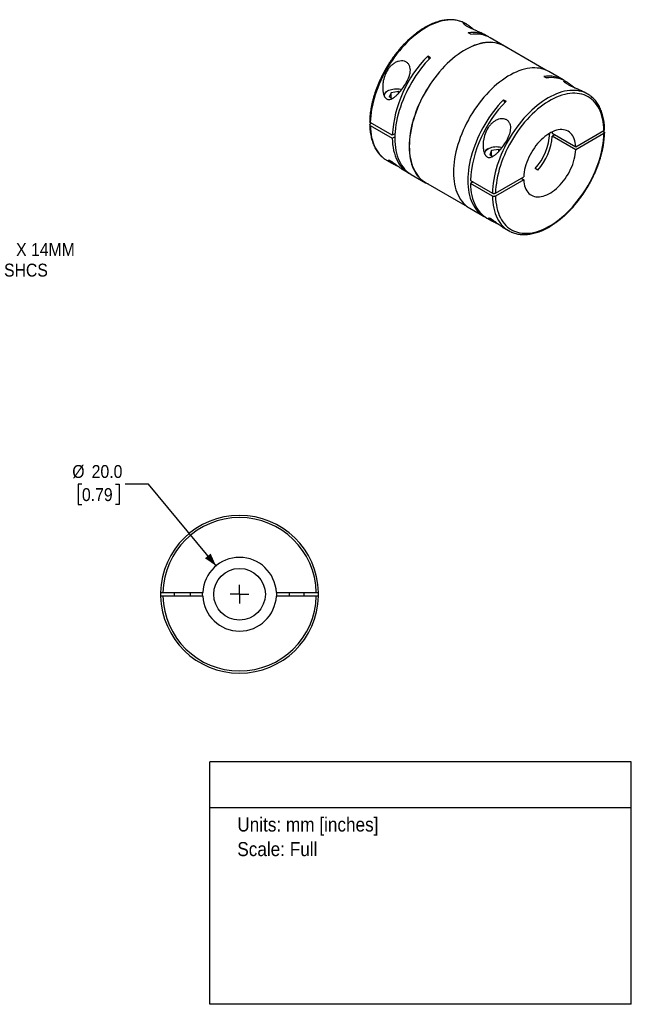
# Model space of a CAD drawing. Header units: millimetres. Extents: x 6 to 432, y 0 to 272.
# Tile 2 of 2: x 266 to 432, y 0 to 267. Entities that reach past the tile are written whole.
import ezdxf
from ezdxf.enums import TextEntityAlignment as Align

# ---------------------------------------------------------------- set-up
doc = ezdxf.new("R2010")
doc.units = ezdxf.units.MM
doc.linetypes.add('SLD-Center', pattern=[19.05, 15.24, -1.27, 1.27, -1.27])
doc.linetypes.add('SLD-Solid', pattern=[0])
doc.layers.add('CENTER', color=40, linetype='SLD-Center')
doc.layers.add('DIMENSIONS', color=140, linetype='SLD-Solid', lineweight=25)
doc.layers.add('TEXT', color=140, linetype='SLD-Solid', lineweight=25)
doc.layers.add('SLD-DEFPOINTS', color=7, linetype='Continuous', plot=False)
doc.layers.get('SLD-DEFPOINTS').off()
doc.styles.add('SLDTEXTSTYLE0', font='GOTHIC.TTF', dxfattribs={"width": 0.913})
doc.dimstyles.new('SLDDIMSTYLE0', dxfattribs={"dimtxt": 3.5, "dimasz": 3.5, "dimexe": 0, "dimexo": 0.0625, "dimgap": 0.875, "dimtad": 0, "dimtih": 1, "dimtoh": 1, "dimdec": 1, "dimrnd": 1e-09, "dimzin": 4, "dimdsep": 46, "dimtxsty": 'SLDTEXTSTYLE0', "dimsah": 1, "dimcen": 0, "dimadec": 0, "dimazin": 1, "dimtfac": 1, "dimtdec": 1, "dimtofl": 0, "dimtmove": 0, "dimatfit": 3, "dimfxl": 0, "dimfrac": 2, "dimtolj": 1, "dimtzin": 12, "dimarcsym": 0})
doc.dimstyles.new('SLDDIMSTYLE4', dxfattribs={"dimtxt": 3.5, "dimasz": 3.5, "dimexe": 0, "dimexo": 0.0625, "dimgap": 0.875, "dimtad": 0, "dimtih": 1, "dimtoh": 1, "dimdec": 1, "dimrnd": 1e-09, "dimzin": 12, "dimdsep": 46, "dimtxsty": 'SLDTEXTSTYLE0', "dimsah": 1, "dimcen": 0, "dimadec": 0, "dimazin": 3, "dimtfac": 1, "dimtdec": 1, "dimtofl": 0, "dimtmove": 0, "dimatfit": 3, "dimfxl": 0, "dimfrac": 2, "dimtolj": 1, "dimtzin": 12, "dimarcsym": 0})

# ---------------------------------------------------------------- blocks, each defined once
blk = doc.blocks.new('SW_NOTE_0')
at = {"layer": 'TEXT', "color": 0, "insert": (0, 4.87), "char_height": 3.81, "attachment_point": 1, "style": 'SLDTEXTSTYLE0'}
blk.add_mtext('Units: mm [inches]', dxfattribs=at)
blk = doc.blocks.new('SW_NOTE_0_1')
at = {"layer": 'TEXT', "color": 0, "insert": (0, 4.87), "char_height": 3.81, "attachment_point": 1, "style": 'SLDTEXTSTYLE0'}
blk.add_mtext('Scale: Full', dxfattribs=at)
blk = doc.blocks.new('Block1')
at = {"layer": 'TEXT'}
for p, q in [((431.8, 65.76), (317.5, 65.76)), ((317.5, 0), (317.5, 65.76)), ((431.8, 0), (431.8, 65.76)), ((317.5, 53.39), (431.8, 53.39)), ((431.8, 0), (317.5, 0))]:
    blk.add_line(p, q, dxfattribs=at)
at = {"layer": 'TEXT', "color": 140}
for name, p in [('SW_NOTE_0', (324.99, 45.8)), ('SW_NOTE_0_1', (324.99, 39.13))]:
    blk.add_blockref(name, p, dxfattribs=at)
at = {"layer": 'TEXT', "color": 140, "style": 'SLDTEXTSTYLE0', "width": 0.913, "flags": 2}
for tag, height, p in [('AUTOATTR0', 4.23, (355.59, 56.71)), ('AUTOATTR1_0', 4.76, (333.82, 29.88)), ('AUTOATTR1_1', 4.76, (326.05, 23.73)), ('AUTOATTR1_2', 4.76, (337.78, 17.57))]:
    blk.add_attdef(tag, text='', height=height, dxfattribs=at).set_placement(p, align=Align.BOTTOM_LEFT)
blk = doc.blocks.new('_D_4')
at = {"layer": 'DIMENSIONS'}
for p, q in [((282.87, 141.07), (281.81, 141.07)), ((281.81, 141.07), (281.81, 135.51)), ((291.93, 141.07), (292.99, 141.07)), ((292.99, 141.07), (292.99, 135.51)), ((300.92, 141.07), (294.57, 141.07)), ((319.22, 118.91), (300.92, 141.07)), ((281.81, 135.51), (282.87, 135.51)), ((292.99, 135.51), (291.93, 135.51))]:
    blk.add_line(p, q, dxfattribs=at)
blk.add_solid([(319.22, 118.91), (317.77, 122.24), (316.22, 120.97)], dxfattribs=at)
at = {"layer": 'DIMENSIONS', "char_height": 3.5, "attachment_point": 1, "style": 'SLDTEXTSTYLE0'}
for s, insert in [('%%c', (280.24, 146.25)), ('20.0', (285.51, 146.25)), ('0.79', (282.87, 139.98))]:
    blk.add_mtext(s, dxfattribs=dict(at, insert=insert))
blk = doc.blocks.new('SW_CENTERMARKSYMBOL_1')
at = {"layer": 'CENTER', "color": 0}
for q in [(-2.54, 0), (0, 2.54), (0, -2.54), (2.54, 0)]:
    blk.add_line((0, 0), q, dxfattribs=at)
blk = doc.blocks.new('_D_7')
at = {"layer": 'DIMENSIONS'}
for p, q in [((230.06, 215.28), (243.38, 201.96)), ((243.38, 201.96), (248.94, 201.96))]:
    blk.add_line(p, q, dxfattribs=at)
blk.add_solid([(230.06, 215.28), (231.83, 212.1), (233.24, 213.51)], dxfattribs=at)
at = {"layer": 'DIMENSIONS', "char_height": 3.5, "attachment_point": 1, "style": 'SLDTEXTSTYLE0'}
for s, insert in [('M4-0.7 X 14MM', (250.53, 206.43)), ('SHCS', (261.75, 200.87))]:
    blk.add_mtext(s, dxfattribs=dict(at, insert=insert))

msp = doc.modelspace()

# ---------------------------------------------------------------- linework, layer by layer
for p, q in [((387.17, 265.8), (386.87, 265.97)), ((388.3, 263.06), (387.59, 263.46)), ((392.81, 262.55), (392.44, 262.76)), ((397.41, 259.89), (393.52, 262.14)), ((408.67, 253.33), (397.38, 259.85)), ((377.34, 256.73), (376.63, 257.14)), ((376.63, 257.14), (376.99, 256.36)), ((408.1, 251.63), (408.8, 251.22)), ((413.32, 250.71), (409.43, 252.95)), ((414.39, 250.09), (414.02, 250.3)), ((365.81, 247.76), (365.67, 247.68)), ((366.72, 247.23), (366.19, 246.11)), ((366.99, 245.65), (366.19, 246.11)), ((368.67, 247.54), (366.72, 247.23)), ((366.72, 245.81), (366.72, 247.23)), ((368.96, 247.37), (368.67, 247.54)), ((368.67, 247.03), (368.67, 247.54)), ((419.96, 246.87), (419.67, 247.04)), ((397.14, 245.3), (397.84, 244.89)), ((397.14, 245.3), (397.49, 244.52)), ((366.98, 235.69), (361.04, 239.12)), ((361.33, 238.95), (361.04, 238.79)), ((361.04, 238.3), (366.98, 234.87)), ((367.72, 236.11), (366.98, 235.69)), ((366.98, 234.87), (367.69, 235.28)), ((410.36, 236.61), (410.39, 236.25)), ((410.39, 236.25), (416.75, 232.58)), ((411.09, 235.84), (410.39, 235.44)), ((416.75, 231.76), (410.39, 235.44)), ((416.75, 232.58), (424.39, 236.99)), ((424.39, 236.17), (416.75, 231.76)), ((424.11, 236.83), (424.39, 236.66)), ((393.03, 232.04), (392.89, 231.96)), ((393.94, 231.52), (393.42, 230.39)), ((394.21, 229.93), (393.42, 230.39)), ((395.89, 231.82), (393.94, 231.52)), ((393.94, 230.09), (393.94, 231.52)), ((396.19, 231.65), (395.89, 231.82)), ((395.89, 231.32), (395.89, 231.82)), ((365.47, 228.91), (366.84, 228.12)), ((369.97, 226.31), (371.41, 225.48)), ((372.12, 225.07), (376.01, 222.83)), ((394.98, 220.01), (402.63, 224.42)), ((406.44, 226.24), (405.74, 226.65)), ((376.03, 222.87), (387.32, 216.35)), ((388.2, 223.44), (394.14, 220.01)), ((388.9, 223.03), (388.2, 222.62)), ((394.14, 219.2), (388.2, 222.62)), ((402.63, 223.61), (394.98, 219.2)), ((401.92, 224.02), (402.63, 223.61)), ((388.03, 215.89), (391.92, 213.64)), ((392.62, 213.23), (394.07, 212.4)), ((397.19, 210.6), (398.56, 209.8)), ((304.8, 111.7), (315.61, 111.7)), ((315.61, 110.7), (304.8, 110.7)), ((307.84, 111.7), (307.84, 110.7)), ((312.34, 110.7), (312.34, 111.7)), ((335.58, 111.7), (346.39, 111.7)), ((346.39, 110.7), (335.58, 110.7)), ((339.09, 111.7), (339.09, 110.7)), ((343.09, 110.7), (343.09, 111.7)), ((312.34, 94.39), (312.34, 94.4))]:
    msp.add_line(p, q)
at = {"flags": 128}
for points in [[(386.2, 266.31), (385.91, 266.44), (385.32, 266.64), (384.7, 266.8), (384.07, 266.91), (383.41, 266.96), (382.74, 266.98), (382.05, 266.94), (381.35, 266.85), (380.64, 266.71), (379.91, 266.53), (379.17, 266.3), (378.43, 266.02), (377.68, 265.7), (376.93, 265.33), (376.17, 264.92), (375.42, 264.46), (374.66, 263.96), (373.91, 263.42), (373.17, 262.84), (372.43, 262.22), (371.71, 261.56), (370.99, 260.87), (370.29, 260.14), (369.6, 259.39), (368.93, 258.6), (368.27, 257.79), (367.64, 256.95), (367.03, 256.08), (366.44, 255.2), (365.87, 254.3), (365.33, 253.37), (364.82, 252.44), (364.33, 251.49), (363.88, 250.53), (363.45, 249.56), (363.06, 248.59), (362.7, 247.62), (362.37, 246.64), (362.08, 245.67), (361.82, 244.7), (361.6, 243.74), (361.41, 242.79), (361.26, 241.85), (361.15, 240.92), (361.08, 240.01), (361.04, 239.12)], [(386.87, 265.97), (386.47, 266.19), (386.2, 266.31)], [(398.11, 259.43), (397.8, 259.65), (397.27, 259.97), (396.72, 260.24), (396.14, 260.47), (395.54, 260.65), (394.92, 260.78), (394.27, 260.86), (393.61, 260.89), (392.93, 260.88), (392.23, 260.82), (391.53, 260.71), (390.8, 260.55), (390.07, 260.34), (389.33, 260.08), (388.59, 259.78), (387.84, 259.44), (387.08, 259.05), (386.33, 258.61), (385.58, 258.13), (384.82, 257.61), (384.08, 257.05), (383.34, 256.45), (382.61, 255.81), (381.89, 255.14), (381.18, 254.43), (380.48, 253.69), (379.8, 252.92), (379.14, 252.12), (378.5, 251.3), (377.87, 250.45), (377.27, 249.57), (376.69, 248.68), (376.14, 247.77), (375.61, 246.84), (375.11, 245.9), (374.64, 244.95), (374.2, 243.99), (373.79, 243.02), (373.42, 242.04), (373.07, 241.07), (372.76, 240.1), (372.49, 239.13), (372.25, 238.16), (372.04, 237.21), (371.87, 236.26), (371.74, 235.33), (371.65, 234.41), (371.59, 233.51), (371.57, 232.62), (371.59, 231.76), (371.65, 230.93), (371.74, 230.12), (371.87, 229.33), (372.04, 228.58), (372.25, 227.86), (372.49, 227.17), (372.76, 226.52), (373.07, 225.91), (373.42, 225.33), (373.79, 224.79), (374.2, 224.3), (374.64, 223.84), (375.11, 223.44), (375.61, 223.07), (376.14, 222.75), (376.69, 222.48), (376.76, 222.45)], [(397.38, 259.85), (397.25, 259.92), (396.7, 260.2), (396.12, 260.42), (395.52, 260.6), (394.9, 260.73), (394.25, 260.81), (393.59, 260.85), (392.92, 260.83), (392.22, 260.77), (391.51, 260.66), (390.8, 260.5), (390.07, 260.29), (389.33, 260.04), (388.58, 259.74), (387.83, 259.39), (387.08, 259), (386.33, 258.57), (385.58, 258.09), (384.83, 257.57), (384.08, 257.01), (383.35, 256.42), (382.62, 255.78), (381.9, 255.11), (381.19, 254.4), (380.5, 253.67), (379.82, 252.9), (379.16, 252.1), (378.52, 251.28), (377.89, 250.43), (377.29, 249.56), (376.72, 248.66), (376.17, 247.75), (375.64, 246.83), (375.14, 245.89), (374.67, 244.94), (374.23, 243.98), (373.82, 243.01), (373.45, 242.04), (373.1, 241.07), (372.8, 240.1), (372.52, 239.13), (372.28, 238.17), (372.08, 237.22), (371.91, 236.27), (371.78, 235.34), (371.68, 234.42), (371.63, 233.52), (371.61, 232.64), (371.63, 231.79), (371.68, 230.95), (371.78, 230.14), (371.91, 229.36), (372.08, 228.61), (372.28, 227.89), (372.52, 227.21), (372.8, 226.56), (373.1, 225.94), (373.45, 225.37), (373.82, 224.83), (374.23, 224.34), (374.67, 223.89), (375.14, 223.48), (375.64, 223.11), (376.03, 222.87)], [(377.34, 256.73), (376.64, 255.99), (375.96, 255.22), (375.29, 254.42), (374.64, 253.59), (374.02, 252.74), (373.41, 251.86), (372.83, 250.97), (372.28, 250.06), (371.75, 249.13), (371.24, 248.18), (370.77, 247.23), (370.33, 246.26), (369.92, 245.29), (369.54, 244.32), (369.19, 243.34), (368.88, 242.36), (368.6, 241.39), (368.36, 240.42), (368.16, 239.46), (367.99, 238.51), (367.86, 237.58), (367.76, 236.66), (367.7, 235.75), (367.69, 234.87), (367.7, 234.01), (367.76, 233.17), (367.86, 232.36), (367.99, 231.57), (368.16, 230.82), (368.36, 230.09), (368.6, 229.41), (368.88, 228.75), (369.19, 228.14), (369.54, 227.56), (369.92, 227.02), (370.33, 226.53), (370.77, 226.07), (371.24, 225.67), (371.75, 225.3), (372.12, 225.07)], [(409.43, 252.95), (409.29, 253.03), (408.74, 253.3), (408.16, 253.53), (407.56, 253.71), (406.94, 253.84), (406.29, 253.92), (405.63, 253.95), (404.95, 253.94), (404.26, 253.88), (403.55, 253.77), (402.83, 253.61), (402.09, 253.4), (401.35, 253.15), (400.61, 252.84), (399.86, 252.5), (399.1, 252.11), (398.35, 251.67), (397.6, 251.19), (396.85, 250.67), (396.1, 250.11), (395.36, 249.51), (394.63, 248.87), (393.91, 248.2), (393.2, 247.49), (392.5, 246.75), (391.82, 245.98), (391.16, 245.18), (390.52, 244.36), (389.89, 243.51), (389.29, 242.63), (388.71, 241.74), (388.16, 240.83), (387.63, 239.9), (387.14, 238.96), (386.66, 238.01), (386.22, 237.05), (385.82, 236.08), (385.44, 235.1), (385.09, 234.13), (384.78, 233.16), (384.51, 232.19), (384.27, 231.22), (384.06, 230.27), (383.9, 229.32), (383.76, 228.39), (383.67, 227.47), (383.61, 226.57), (383.6, 225.68), (383.61, 224.82), (383.67, 223.99), (383.76, 223.18), (383.9, 222.39), (384.06, 221.64), (384.27, 220.92), (384.51, 220.23), (384.78, 219.58), (385.09, 218.97), (385.44, 218.39), (385.82, 217.85), (386.22, 217.36), (386.66, 216.91), (387.14, 216.5), (387.63, 216.13), (388.03, 215.89)], [(364.86, 246.2), (364.85, 246.38), (364.87, 246.62), (364.94, 246.86), (365.07, 247.1), (365.24, 247.32), (365.47, 247.52), (365.74, 247.71), (366.05, 247.88), (366.39, 248.02), (366.76, 248.14), (367.16, 248.23), (367.57, 248.29), (367.99, 248.31), (368.41, 248.31), (368.83, 248.27), (369.23, 248.21), (369.59, 248.12)], [(419.3, 247.21), (419, 247.34), (418.41, 247.54), (417.79, 247.69), (417.16, 247.8), (416.51, 247.86), (415.83, 247.87), (415.15, 247.83), (414.44, 247.75), (413.73, 247.61), (413, 247.43), (412.26, 247.2), (411.52, 246.92), (410.77, 246.6), (410.02, 246.23), (409.26, 245.81), (408.51, 245.35), (407.75, 244.85), (407.01, 244.31), (406.26, 243.73), (405.53, 243.11), (404.8, 242.46), (404.08, 241.76), (403.38, 241.04), (402.69, 240.28), (402.02, 239.5), (401.37, 238.68), (400.73, 237.84), (400.12, 236.98), (399.53, 236.1), (398.96, 235.19), (398.42, 234.27), (397.91, 233.33), (397.42, 232.39), (396.97, 231.43), (396.54, 230.46), (396.15, 229.49), (395.79, 228.51), (395.46, 227.54), (395.17, 226.57), (394.91, 225.6), (394.69, 224.64), (394.51, 223.68), (394.36, 222.74), (394.25, 221.82), (394.17, 220.9), (394.14, 220.01)], [(424.39, 236.99), (424.35, 237.83), (424.28, 238.64), (424.17, 239.43), (424.02, 240.19), (423.83, 240.91), (423.61, 241.61), (423.35, 242.27), (423.06, 242.89), (422.73, 243.47), (422.37, 244.02), (421.97, 244.52), (421.55, 244.98), (421.09, 245.4), (420.61, 245.77), (420.09, 246.1), (419.55, 246.38), (418.99, 246.62), (418.4, 246.81), (417.79, 246.95), (417.15, 247.04), (416.5, 247.08), (415.83, 247.07), (415.15, 247.01), (414.45, 246.91), (413.74, 246.76), (413.01, 246.56), (412.28, 246.31), (411.55, 246.01), (410.81, 245.67), (410.06, 245.29), (409.31, 244.86), (408.57, 244.38), (407.83, 243.87), (407.09, 243.31), (406.36, 242.72), (405.64, 242.08), (404.93, 241.41), (404.23, 240.71), (403.54, 239.98), (402.87, 239.21), (402.22, 238.41), (401.59, 237.59), (400.98, 236.75), (400.39, 235.88), (399.82, 234.99), (399.28, 234.09), (398.77, 233.17), (398.28, 232.23), (397.83, 231.29), (397.4, 230.33), (397.01, 229.38), (396.64, 228.41), (396.32, 227.45), (396.02, 226.49), (395.77, 225.53), (395.54, 224.58), (395.36, 223.64), (395.21, 222.71), (395.1, 221.79), (395.02, 220.89), (394.98, 220.01)], [(397.14, 245.3), (396.44, 244.56), (395.75, 243.79), (395.09, 242.99), (394.44, 242.16), (393.82, 241.31), (393.21, 240.43), (392.63, 239.54), (392.07, 238.63), (391.55, 237.7), (391.04, 236.75), (390.57, 235.8), (390.13, 234.83), (389.72, 233.86), (389.34, 232.89), (388.99, 231.91), (388.68, 230.93), (388.4, 229.96), (388.16, 228.99), (387.95, 228.03), (387.79, 227.09), (387.65, 226.15), (387.56, 225.23), (387.5, 224.32), (387.48, 223.44), (387.5, 222.58), (387.56, 221.74), (387.65, 220.93), (387.79, 220.14), (387.95, 219.39), (388.16, 218.66), (388.4, 217.98), (388.68, 217.32), (388.99, 216.71), (389.34, 216.13), (389.72, 215.59), (390.13, 215.1), (390.57, 214.64), (391.04, 214.24), (391.55, 213.87), (392.07, 213.55), (392.28, 213.45)], [(361.04, 238.3), (361.08, 237.45), (361.15, 236.62), (361.26, 235.83), (361.41, 235.06), (361.6, 234.32), (361.82, 233.61), (362.08, 232.94), (362.37, 232.31), (362.7, 231.71), (363.06, 231.15), (363.45, 230.63), (363.88, 230.16), (364.33, 229.72), (364.82, 229.34), (364.82, 229.33)], [(394.98, 219.2), (395.02, 218.36), (395.1, 217.54), (395.21, 216.76), (395.36, 216), (395.54, 215.27), (395.77, 214.58), (396.02, 213.92), (396.32, 213.3), (396.64, 212.71), (397.01, 212.17), (397.4, 211.66), (397.83, 211.2), (398.28, 210.79), (398.77, 210.41), (399.28, 210.08), (399.82, 209.8), (400.39, 209.57), (400.98, 209.38), (401.59, 209.24), (402.22, 209.15), (402.87, 209.11), (403.54, 209.11), (404.23, 209.17), (404.93, 209.27), (405.64, 209.43), (406.36, 209.63), (407.09, 209.88), (407.83, 210.17), (408.57, 210.51), (409.31, 210.9), (410.06, 211.33), (410.81, 211.8), (411.55, 212.32), (412.28, 212.87), (413.01, 213.47), (413.74, 214.1), (414.45, 214.77), (415.15, 215.47), (415.83, 216.21), (416.5, 216.98), (417.15, 217.77), (417.79, 218.59), (418.4, 219.44), (418.99, 220.31), (419.55, 221.19), (420.09, 222.1), (420.61, 223.02), (421.09, 223.95), (421.55, 224.9), (421.97, 225.85), (422.37, 226.81), (422.73, 227.77), (423.06, 228.73), (423.35, 229.7), (423.61, 230.65), (423.83, 231.6), (424.02, 232.55), (424.17, 233.48), (424.28, 234.39), (424.35, 235.29), (424.39, 236.17)], [(416.75, 232.58), (416.7, 233.15), (416.62, 233.7), (416.5, 234.22), (416.34, 234.71), (416.14, 235.15), (415.91, 235.56), (415.64, 235.93), (415.34, 236.26), (415.01, 236.54), (414.65, 236.77), (414.27, 236.96), (413.86, 237.09), (413.42, 237.18), (412.97, 237.22), (412.49, 237.21), (412, 237.14), (411.5, 237.03), (410.99, 236.87), (410.47, 236.66), (409.95, 236.4), (409.43, 236.1), (408.9, 235.75), (408.38, 235.37), (407.87, 234.94), (407.37, 234.47), (406.88, 233.97), (406.41, 233.43), (405.95, 232.87), (405.52, 232.28), (405.11, 231.67), (404.72, 231.04), (404.36, 230.39), (404.03, 229.73), (403.73, 229.06), (403.47, 228.38), (403.23, 227.7), (403.04, 227.03), (402.88, 226.36), (402.75, 225.7), (402.67, 225.05), (402.63, 224.42)], [(366.98, 234.87), (367.02, 234), (367.1, 233.16), (367.21, 232.34), (367.37, 231.55), (367.56, 230.8), (367.8, 230.08), (368.07, 229.4), (368.37, 228.75), (368.72, 228.15), (369.09, 227.59), (369.5, 227.07), (369.95, 226.59), (370.43, 226.16), (370.93, 225.78), (371.47, 225.45), (371.77, 225.29)], [(392.09, 230.49), (392.07, 230.66), (392.09, 230.91), (392.16, 231.15), (392.29, 231.38), (392.47, 231.6), (392.69, 231.81), (392.96, 232), (393.27, 232.16), (393.61, 232.31), (393.98, 232.42), (394.38, 232.51), (394.79, 232.57), (395.21, 232.6), (395.63, 232.59), (396.05, 232.56), (396.46, 232.49), (396.81, 232.41)], [(402.63, 223.61), (402.67, 223.03), (402.75, 222.48), (402.88, 221.96), (403.04, 221.48), (403.23, 221.03), (403.47, 220.62), (403.73, 220.25), (404.03, 219.93), (404.36, 219.65), (404.72, 219.41), (405.11, 219.23), (405.52, 219.09), (405.95, 219), (406.41, 218.97), (406.88, 218.98), (407.37, 219.04), (407.87, 219.15), (408.38, 219.31), (408.9, 219.52), (409.43, 219.78), (409.95, 220.08), (410.47, 220.43), (410.99, 220.82), (411.5, 221.25), (412, 221.72), (412.49, 222.22), (412.97, 222.75), (413.42, 223.31), (413.86, 223.9), (414.27, 224.52), (414.65, 225.15), (415.01, 225.8), (415.34, 226.46), (415.64, 227.13), (415.91, 227.8), (416.14, 228.48), (416.34, 229.16), (416.5, 229.83), (416.62, 230.49), (416.7, 231.13), (416.75, 231.76)], [(364.82, 229.33), (365.33, 228.99), (365.47, 228.91)], [(388.2, 222.62), (388.23, 221.75), (388.31, 220.91), (388.43, 220.09), (388.58, 219.31), (388.78, 218.55), (389.01, 217.83), (389.28, 217.15), (389.59, 216.51), (389.93, 215.9), (390.31, 215.34), (390.72, 214.82), (391.16, 214.35), (391.64, 213.92), (392.15, 213.54), (392.62, 213.23)], [(394.14, 219.2), (394.17, 218.35), (394.25, 217.52), (394.36, 216.72), (394.51, 215.95), (394.69, 215.21), (394.91, 214.51), (395.17, 213.84), (395.46, 213.2), (395.79, 212.61), (396.15, 212.05), (396.54, 211.53), (396.97, 211.05), (397.42, 210.62), (397.91, 210.23), (397.92, 210.23)], [(304.2, 111.7), (304.19, 111.2), (304.2, 110.7)], [(315.61, 110.7), (315.59, 111.2), (315.61, 111.7)], [(335.58, 111.7), (335.59, 111.2), (335.58, 110.7)], [(346.99, 110.7), (346.99, 111.2), (346.99, 111.7)]]:
    msp.add_lwpolyline(points, dxfattribs=at)
msp.add_circle((325.59, 111.2), 7)
for centre, radius, start, end in [((388.86, 255.46), 8.11, 57.9935, 99.0087), ((389.56, 254.96), 8.19, 61.1498, 98.8937), ((400.43, 233.54), 33.52, 135.2432, 176.3221), ((409.36, 243.61), 8.12, 58.0236, 98.9786), ((410.07, 243.14), 8.18, 61.1207, 98.9228), ((366.55, 245.9), 1.98, 116.4566, 159.0701), ((416.39, 240.68), 7.15, 53.8102, 65.9927), ((421.64, 221.29), 33.52, 135.2432, 176.3221), ((394.32, 236.96), 15.39, 317.9133, 357.3852), ((394.73, 236.7), 15.7, 318.2162, 355.3696), ((393.78, 230.19), 1.98, 116.4566, 159.0701), ((402.14, 216), 7.15, 233.8102, 245.9927), ((325.59, 111.2), 21.4, 1.3388, 178.6612), ((325.59, 111.2), 20.8, 1.3774, 178.6226), ((325.59, 111.2), 10, 2.866, 177.134), ((325.59, 111.2), 21.4, 181.3388, 358.6612), ((325.59, 111.2), 20.8, 181.3774, 358.6226), ((325.59, 111.2), 10, 182.866, 357.134)]:
    msp.add_arc(centre, radius, start, end)
for points, knots in [([(386.16, 266.33), (386.05, 266.38), (385.76, 266.51), (385.26, 266.68), (384.67, 266.83), (384.06, 266.94), (383.43, 267.01), (382.78, 267.04), (382.12, 267.02), (381.45, 266.95), (380.76, 266.85), (380.06, 266.69), (379.36, 266.5), (378.65, 266.26), (377.93, 265.98), (377.21, 265.66), (376.48, 265.29), (375.76, 264.89), (375.04, 264.45), (374.32, 263.97), (373.61, 263.45), (372.9, 262.9), (372.2, 262.31), (371.51, 261.69), (370.83, 261.04), (370.16, 260.36), (369.5, 259.65), (368.86, 258.91), (368.24, 258.15), (367.63, 257.36), (367.04, 256.55), (366.47, 255.73), (365.93, 254.88), (365.4, 254.02), (364.9, 253.14), (364.43, 252.25), (363.98, 251.35), (363.56, 250.45), (363.16, 249.53), (362.8, 248.61), (362.46, 247.69), (362.15, 246.76), (361.88, 245.84), (361.64, 244.92), (361.42, 244.01), (361.25, 243.11), (361.1, 242.21), (360.99, 241.32), (360.91, 240.45), (360.88, 239.8), (360.87, 239.44), (360.87, 239.37)], [0, 0, 0, 0, 0.012426, 0.032824, 0.053257, 0.07374, 0.094285, 0.114899, 0.135583, 0.156334, 0.177146, 0.19801, 0.218916, 0.239854, 0.260816, 0.281795, 0.302783, 0.323776, 0.344768, 0.365758, 0.386743, 0.407722, 0.428694, 0.44966, 0.470619, 0.491572, 0.512519, 0.53346, 0.554397, 0.575329, 0.596259, 0.617185, 0.63811, 0.659034, 0.679957, 0.70088, 0.721805, 0.742731, 0.76366, 0.784592, 0.805528, 0.826469, 0.847415, 0.868368, 0.889327, 0.910294, 0.931269, 0.952252, 0.973242, 0.994241, 1, 1, 1, 1]), ([(392.44, 262.76), (392.36, 262.8), (392.19, 262.9), (391.91, 263.05), (391.56, 263.22), (391.13, 263.42), (390.62, 263.64), (390.13, 263.85), (389.67, 264.06), (389.24, 264.24), (388.81, 264.44), (388.39, 264.63), (387.99, 264.83), (387.61, 265.03), (387.28, 265.23), (386.98, 265.41), (386.74, 265.58), (386.55, 265.73), (386.42, 265.86), (386.34, 265.97), (386.31, 266.05), (386.33, 266.09), (386.39, 266.12), (386.49, 266.11), (386.65, 266.06), (386.88, 265.96), (387.14, 265.82), (387.44, 265.64), (387.76, 265.43), (388.1, 265.18), (388.46, 264.9), (388.83, 264.59), (389.09, 264.38), (389.22, 264.25), (389.23, 264.25)], [0, 0, 0, 0, 0.026527, 0.054702, 0.082258, 0.122018, 0.160024, 0.196926, 0.225887, 0.254201, 0.283027, 0.3114, 0.340214, 0.36882, 0.397516, 0.426274, 0.45486, 0.483767, 0.512238, 0.541259, 0.569624, 0.598706, 0.627, 0.6561, 0.692904, 0.730925, 0.770566, 0.807648, 0.845691, 0.884913, 0.922562, 0.960419, 0.998638, 1, 1, 1, 1]), ([(370.8, 249.94), (370.49, 249.39), (369.81, 248.35), (368.85, 247.2), (368.04, 246.4), (367.4, 245.88), (366.83, 245.54), (366.35, 245.39), (365.98, 245.36), (365.62, 245.43), (365.3, 245.64), (365.02, 245.95), (364.73, 246.47), (364.51, 247.21), (364.39, 248.13), (364.39, 249.07), (364.51, 250.3), (364.88, 251.82), (365.58, 253.24), (366.34, 254.24), (367.01, 254.89), (367.77, 255.41), (368.61, 255.76), (369.48, 255.91), (370.3, 255.81), (371.01, 255.47), (371.53, 254.92), (371.84, 254.2), (371.93, 253.38), (371.83, 252.51), (371.51, 251.34), (371.1, 250.49), (370.8, 249.94)], [0, 0, 0, 0, 0.062213, 0.124599, 0.155629, 0.186879, 0.218357, 0.234866, 0.249777, 0.265709, 0.28118, 0.296203, 0.312653, 0.343934, 0.375214, 0.40637, 0.437668, 0.499644, 0.561983, 0.594106, 0.624486, 0.655811, 0.687037, 0.718279, 0.749559, 0.780826, 0.812132, 0.843474, 0.874857, 0.906239, 0.937487, 1, 1, 1, 1]), ([(419.67, 247.04), (419.58, 247.09), (419.42, 247.18), (419.13, 247.33), (418.78, 247.5), (418.35, 247.7), (417.85, 247.93), (417.36, 248.14), (416.89, 248.34), (416.46, 248.53), (416.04, 248.72), (415.62, 248.92), (415.21, 249.12), (414.84, 249.32), (414.5, 249.51), (414.21, 249.69), (413.96, 249.87), (413.77, 250.02), (413.64, 250.15), (413.56, 250.25), (413.53, 250.33), (413.55, 250.38), (413.61, 250.4), (413.71, 250.39), (413.88, 250.34), (414.1, 250.25), (414.37, 250.1), (414.66, 249.92), (414.98, 249.71), (415.32, 249.46), (415.68, 249.18), (416.05, 248.88), (416.31, 248.66), (416.45, 248.54), (416.45, 248.53)], [0, 0, 0, 0, 0.026527, 0.054702, 0.082258, 0.122018, 0.160024, 0.196926, 0.225887, 0.254201, 0.283027, 0.3114, 0.340214, 0.36882, 0.397516, 0.426274, 0.45486, 0.483767, 0.512238, 0.541259, 0.569624, 0.598706, 0.627, 0.6561, 0.692904, 0.730925, 0.770566, 0.807648, 0.845691, 0.884913, 0.922562, 0.960419, 0.998638, 1, 1, 1, 1]), ([(424.57, 237.24), (424.57, 237.28), (424.56, 237.59), (424.53, 238.17), (424.46, 238.96), (424.35, 239.73), (424.21, 240.47), (424.03, 241.19), (423.82, 241.88), (423.57, 242.54), (423.3, 243.16), (422.99, 243.75), (422.65, 244.31), (422.28, 244.83), (421.88, 245.32), (421.45, 245.76), (421.04, 246.13), (420.76, 246.34), (420.64, 246.42)], [0, 0, 0, 0, 0.0091002, 0.0770068, 0.1449312, 0.2128488, 0.2807436, 0.3485953, 0.4163789, 0.4840654, 0.5516225, 0.6190167, 0.6862167, 0.7531968, 0.8199419, 0.8864511, 0.9527407, 1, 1, 1, 1]), ([(361.04, 239.12), (361, 239.15), (360.9, 239.22), (360.85, 239.32), (360.87, 239.36), (360.87, 239.37)], [0, 0, 0, 0, 0.490282, 0.981841, 1, 1, 1, 1]), ([(361.04, 238.79), (361.03, 238.78), (360.99, 238.76), (360.95, 238.72), (360.91, 238.67), (360.87, 238.61), (360.86, 238.55), (360.87, 238.48), (360.91, 238.41), (360.96, 238.35), (361.02, 238.32), (361.04, 238.3)], [0, 0, 0, 0, 0.082264, 0.165253, 0.250388, 0.374656, 0.500025, 0.62249, 0.74957, 0.874913, 1, 1, 1, 1]), ([(360.87, 238.54), (360.87, 238.5), (360.87, 238.19), (360.9, 237.61), (360.98, 236.82), (361.08, 236.05), (361.23, 235.31), (361.4, 234.59), (361.61, 233.9), (361.86, 233.24), (362.14, 232.62), (362.45, 232.02), (362.79, 231.47), (363.16, 230.95), (363.56, 230.46), (363.99, 230.02), (364.4, 229.65), (364.67, 229.44), (364.79, 229.36)], [0, 0, 0, 0, 0.009125, 0.07703, 0.144952, 0.212868, 0.280761, 0.348611, 0.416393, 0.484078, 0.551634, 0.619026, 0.686224, 0.753203, 0.819946, 0.886454, 0.952742, 1, 1, 1, 1]), ([(398.02, 234.22), (397.72, 233.68), (397.03, 232.63), (396.08, 231.48), (395.26, 230.68), (394.62, 230.16), (394.05, 229.83), (393.57, 229.67), (393.2, 229.64), (392.85, 229.72), (392.52, 229.92), (392.24, 230.24), (391.96, 230.75), (391.74, 231.5), (391.62, 232.42), (391.61, 233.35), (391.73, 234.59), (392.11, 236.11), (392.8, 237.53), (393.56, 238.52), (394.23, 239.17), (394.99, 239.69), (395.83, 240.05), (396.7, 240.19), (397.53, 240.1), (398.24, 239.76), (398.76, 239.2), (399.06, 238.48), (399.15, 237.66), (399.05, 236.8), (398.73, 235.63), (398.33, 234.77), (398.02, 234.22)], [0, 0, 0, 0, 0.0622131, 0.1245991, 0.1556289, 0.1868792, 0.2183566, 0.2348662, 0.2497768, 0.2657086, 0.2811801, 0.296203, 0.3126534, 0.3439339, 0.3752143, 0.4063696, 0.4376681, 0.4996443, 0.5619833, 0.5941059, 0.6244856, 0.6558111, 0.6870366, 0.7182786, 0.7495586, 0.7808264, 0.8121317, 0.8434741, 0.8748573, 0.9062389, 0.937487, 1, 1, 1, 1]), ([(399.27, 209.45), (399.38, 209.4), (399.67, 209.27), (400.17, 209.1), (400.77, 208.95), (401.38, 208.83), (402.01, 208.77), (402.65, 208.74), (403.31, 208.76), (403.99, 208.83), (404.67, 208.93), (405.37, 209.09), (406.07, 209.28), (406.79, 209.52), (407.5, 209.8), (408.23, 210.12), (408.95, 210.49), (409.67, 210.89), (410.39, 211.33), (411.11, 211.81), (411.83, 212.33), (412.54, 212.88), (413.24, 213.47), (413.93, 214.09), (414.61, 214.74), (415.28, 215.42), (415.93, 216.13), (416.57, 216.87), (417.2, 217.63), (417.8, 218.42), (418.39, 219.22), (418.96, 220.05), (419.51, 220.9), (420.03, 221.76), (420.53, 222.64), (421, 223.53), (421.45, 224.43), (421.88, 225.33), (422.27, 226.25), (422.64, 227.17), (422.97, 228.09), (423.28, 229.01), (423.55, 229.94), (423.8, 230.85), (424.01, 231.77), (424.19, 232.67), (424.33, 233.57), (424.45, 234.46), (424.52, 235.33), (424.56, 235.98), (424.56, 236.34), (424.56, 236.41)], [0, 0, 0, 0, 0.012426, 0.032825, 0.053257, 0.07374, 0.094285, 0.1149, 0.135584, 0.156335, 0.177147, 0.198011, 0.218917, 0.239856, 0.260818, 0.281797, 0.302785, 0.323778, 0.344771, 0.36576, 0.386745, 0.407725, 0.428697, 0.449663, 0.470623, 0.491576, 0.512523, 0.533464, 0.554401, 0.575334, 0.596263, 0.61719, 0.638115, 0.659039, 0.679962, 0.700886, 0.72181, 0.742737, 0.763666, 0.784598, 0.805534, 0.826475, 0.847422, 0.868374, 0.889334, 0.910301, 0.931276, 0.952259, 0.97325, 0.994249, 1, 1, 1, 1]), ([(424.39, 236.99), (424.42, 237.01), (424.48, 237.05), (424.54, 237.12), (424.57, 237.19), (424.56, 237.22), (424.56, 237.24)], [0, 0, 0, 0, 0.297856, 0.58112, 0.849783, 1, 1, 1, 1]), ([(424.39, 236.66), (424.41, 236.65), (424.44, 236.63), (424.49, 236.59), (424.52, 236.55), (424.55, 236.5), (424.57, 236.45), (424.57, 236.39), (424.55, 236.34), (424.52, 236.28), (424.47, 236.22), (424.42, 236.19), (424.39, 236.17)], [0, 0, 0, 0, 0.078647, 0.162041, 0.250181, 0.343067, 0.440698, 0.543074, 0.650193, 0.762055, 0.878658, 1, 1, 1, 1]), ([(368.78, 227.12), (368.71, 227.16), (368.56, 227.23), (368.33, 227.35), (368.09, 227.47), (367.84, 227.59), (367.58, 227.72), (367.31, 227.86), (367.02, 228.02), (366.72, 228.18), (366.45, 228.36), (366.23, 228.51), (366.06, 228.66), (365.94, 228.78), (365.89, 228.87), (365.89, 228.93), (365.93, 228.96), (366, 228.97), (366.1, 228.95), (366.22, 228.91), (366.37, 228.85), (366.49, 228.78), (366.55, 228.74)], [0, 0, 0, 0, 0.029226, 0.065837, 0.1014, 0.138019, 0.184334, 0.232046, 0.281716, 0.352011, 0.424773, 0.496261, 0.568231, 0.641364, 0.711854, 0.760367, 0.808618, 0.855696, 0.892937, 0.92783, 0.964547, 1, 1, 1, 1]), ([(366.55, 228.74), (366.62, 228.7), (366.72, 228.64), (366.87, 228.55), (367.01, 228.45), (367.2, 228.31), (367.5, 228.1), (367.86, 227.82), (368.27, 227.51), (368.65, 227.22), (369, 226.96), (369.34, 226.72), (369.63, 226.52), (369.85, 226.38), (369.95, 226.33), (369.97, 226.31)], [0, 0, 0, 0, 0.052934, 0.079962, 0.10772, 0.159637, 0.215063, 0.321818, 0.42896, 0.533496, 0.641969, 0.749073, 0.855497, 0.963927, 1, 1, 1, 1]), ([(394.14, 220.01), (394.15, 220), (394.19, 219.98), (394.26, 219.96), (394.33, 219.94), (394.41, 219.92), (394.5, 219.91), (394.6, 219.91), (394.7, 219.92), (394.8, 219.94), (394.9, 219.97), (394.96, 220), (394.98, 220.01)], [0, 0, 0, 0, 0.078647, 0.1620407, 0.2501807, 0.3430667, 0.4406981, 0.5430739, 0.6501932, 0.7620549, 0.8786576, 1, 1, 1, 1]), ([(394.98, 219.2), (394.96, 219.19), (394.93, 219.17), (394.87, 219.14), (394.8, 219.12), (394.73, 219.11), (394.67, 219.1), (394.6, 219.09), (394.54, 219.09), (394.47, 219.1), (394.41, 219.1), (394.36, 219.11), (394.3, 219.13), (394.26, 219.14), (394.21, 219.16), (394.17, 219.18), (394.15, 219.19), (394.14, 219.2)], [0, 0, 0, 0, 0.081442, 0.160773, 0.237994, 0.313105, 0.386104, 0.456993, 0.525771, 0.592438, 0.656994, 0.719439, 0.779773, 0.837996, 0.894108, 0.948109, 1, 1, 1, 1]), ([(396, 211.41), (395.94, 211.44), (395.79, 211.52), (395.56, 211.63), (395.32, 211.75), (395.06, 211.87), (394.8, 212.01), (394.53, 212.15), (394.24, 212.3), (393.95, 212.47), (393.67, 212.64), (393.45, 212.8), (393.28, 212.94), (393.16, 213.07), (393.12, 213.16), (393.12, 213.22), (393.15, 213.25), (393.22, 213.26), (393.32, 213.24), (393.44, 213.2), (393.59, 213.13), (393.72, 213.06), (393.78, 213.03)], [0, 0, 0, 0, 0.029226, 0.065837, 0.1014, 0.138019, 0.184334, 0.232046, 0.281716, 0.352011, 0.424773, 0.496261, 0.568231, 0.641364, 0.711854, 0.760367, 0.808618, 0.855696, 0.892937, 0.92783, 0.964547, 1, 1, 1, 1]), ([(393.78, 213.03), (393.84, 212.99), (393.94, 212.93), (394.09, 212.83), (394.24, 212.73), (394.43, 212.6), (394.72, 212.38), (395.09, 212.11), (395.49, 211.8), (395.87, 211.51), (396.23, 211.24), (396.56, 211), (396.86, 210.8), (397.07, 210.66), (397.17, 210.61), (397.19, 210.6)], [0, 0, 0, 0, 0.052934, 0.079962, 0.10772, 0.159637, 0.215063, 0.321818, 0.42896, 0.533496, 0.641969, 0.749073, 0.855497, 0.963927, 1, 1, 1, 1]), ([(304.2, 111.7), (304.2, 111.7), (304.2, 111.7), (304.22, 111.7), (304.24, 111.7), (304.28, 111.7), (304.34, 111.7), (304.4, 111.7), (304.49, 111.7), (304.58, 111.7), (304.69, 111.7), (304.76, 111.7), (304.8, 111.7)], [0, 0, 0, 0, 0.078647, 0.1620407, 0.2501807, 0.3430667, 0.4406981, 0.5430739, 0.6501932, 0.7620549, 0.8786576, 1, 1, 1, 1]), ([(304.8, 110.7), (304.77, 110.7), (304.72, 110.7), (304.65, 110.7), (304.58, 110.7), (304.52, 110.7), (304.46, 110.7), (304.4, 110.7), (304.36, 110.7), (304.32, 110.7), (304.28, 110.7), (304.26, 110.7), (304.23, 110.7), (304.22, 110.7), (304.21, 110.7), (304.2, 110.7), (304.2, 110.7), (304.2, 110.7)], [0, 0, 0, 0, 0.081442, 0.160773, 0.237994, 0.313105, 0.386104, 0.456993, 0.525771, 0.592438, 0.656994, 0.719439, 0.779773, 0.837996, 0.894108, 0.948109, 1, 1, 1, 1]), ([(346.39, 111.7), (346.41, 111.7), (346.46, 111.7), (346.54, 111.7), (346.61, 111.7), (346.67, 111.7), (346.73, 111.7), (346.78, 111.7), (346.83, 111.7), (346.87, 111.7), (346.9, 111.7), (346.93, 111.7), (346.95, 111.7), (346.97, 111.7), (346.98, 111.7), (346.99, 111.7), (346.99, 111.7), (346.99, 111.7)], [0, 0, 0, 0, 0.081442, 0.160773, 0.237994, 0.313105, 0.386104, 0.456993, 0.525771, 0.592438, 0.656994, 0.719439, 0.779773, 0.837996, 0.894108, 0.948109, 1, 1, 1, 1]), ([(346.99, 110.7), (346.99, 110.7), (346.98, 110.7), (346.97, 110.7), (346.94, 110.7), (346.9, 110.7), (346.85, 110.7), (346.78, 110.7), (346.7, 110.7), (346.61, 110.7), (346.5, 110.7), (346.43, 110.7), (346.39, 110.7)], [0, 0, 0, 0, 0.078647, 0.162041, 0.250181, 0.343067, 0.440698, 0.543074, 0.650193, 0.762055, 0.878658, 1, 1, 1, 1])]:
    msp.add_open_spline(points, degree=3, knots=knots)

# ---------------------------------------------------------------- block references
at = {"layer": 'CENTER'}
msp.add_blockref('SW_CENTERMARKSYMBOL_1', (325.59, 111.2), dxfattribs=at)
at = {"layer": 'SLD-DEFPOINTS'}
msp.add_blockref('Block1', (0, 0), dxfattribs=at)

# ---------------------------------------------------------------- dimensions: what is measured, and where the dimension line sits
at = {"layer": 'DIMENSIONS'}
dim = msp.add_diameter_dim_2p(p1=(225.11, 220.23), p2=(230.06, 215.28), text='M4-0.7 X 14MM\\PSHCS', dimstyle='SLDDIMSTYLE4', override={"dimpost": '<>'}, dxfattribs=at)
dim.commit()
dim.dimension.update_dxf_attribs({"geometry": '_D_7', "text_midpoint": (267.56, 201.96), "dimtype": 163})
dim = msp.add_diameter_dim_2p(p1=(331.96, 103.49), p2=(319.22, 118.91), dimstyle='SLDDIMSTYLE0', dxfattribs=at)
dim.commit()
dim.dimension.update_dxf_attribs({"geometry": '_D_4', "text_midpoint": (287.4, 141.07), "dimtype": 163})

doc.saveas('drawing.dxf')
